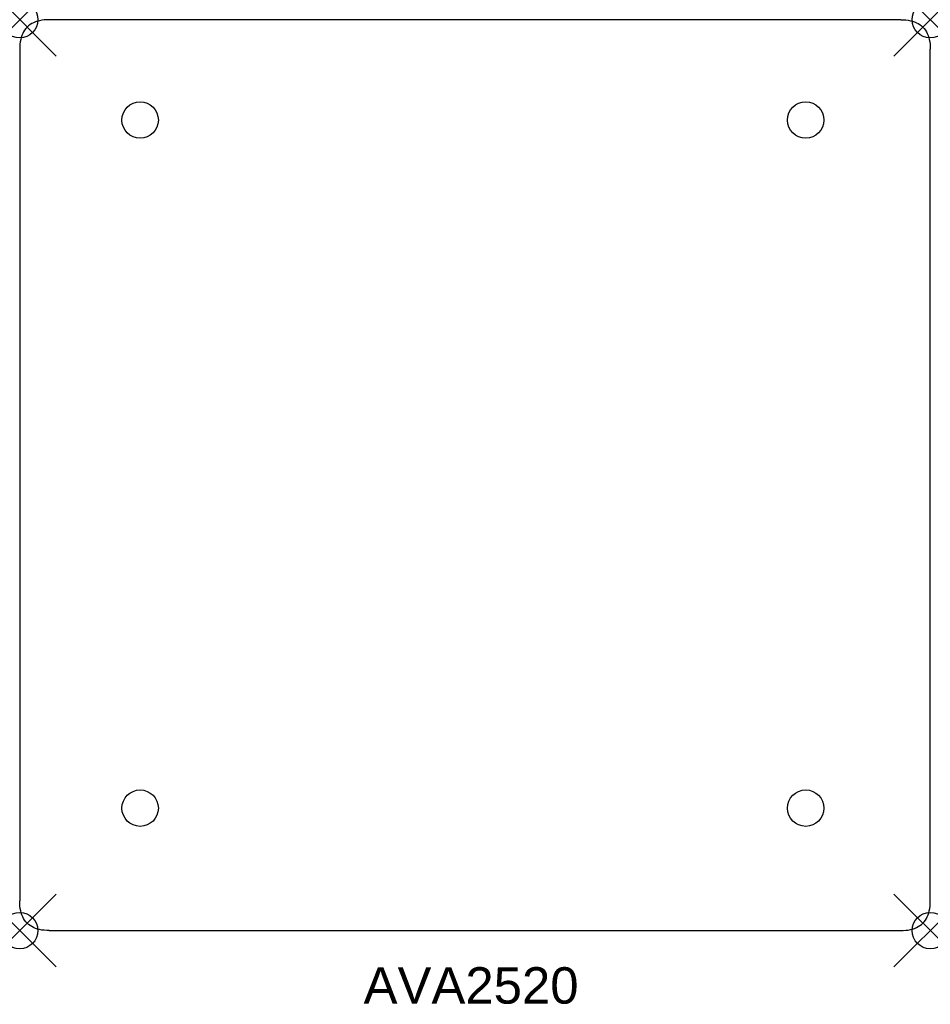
# Model space of a CAD drawing. Header units: inches. Extents: x 0 to 25, y -27 to 0.
import ezdxf

# ---------------------------------------------------------------- set-up
doc = ezdxf.new("R2010")
doc.units = ezdxf.units.IN
doc.header["$MEASUREMENT"] = 0
doc.header["$PDMODE"] = 35
doc.header["$PDSIZE"] = 1
doc.layers.add('A-FURN-P-ST', color=2, linetype='Continuous')
doc.layers.add('A-FURN-P-ST-TN', color=2, linetype='Continuous')
doc.styles.get("Standard").update_dxf_attribs({"font": 'arial.ttf'})

msp = doc.modelspace()

# ---------------------------------------------------------------- linework, layer by layer
at = {"layer": 'A-FURN-P-ST'}
for p, q in [((0.813, 0), (0.741, -0.002)), ((24.187, 0), (0.813, 0)), ((24.187, 0), (24.259, -0.002)), ((0.168, -0.242), (0.136, -0.284)), ((0.203, -0.203), (0.168, -0.242)), ((0.242, -0.168), (0.203, -0.203)), ((0.284, -0.136), (0.242, -0.168)), ((0.329, -0.107), (0.284, -0.136)), ((0.378, -0.082), (0.329, -0.107)), ((0.43, -0.06), (0.378, -0.082)), ((0.485, -0.042), (0.43, -0.06)), ((0.544, -0.027), (0.485, -0.042)), ((0.606, -0.015), (0.544, -0.027)), ((0.672, -0.007), (0.606, -0.015)), ((0.741, -0.002), (0.672, -0.007)), ((24.259, -0.002), (24.328, -0.007)), ((24.328, -0.007), (24.394, -0.015)), ((24.394, -0.015), (24.456, -0.027)), ((24.456, -0.027), (24.515, -0.042)), ((24.515, -0.042), (24.57, -0.06)), ((24.57, -0.06), (24.622, -0.082)), ((24.622, -0.082), (24.671, -0.107)), ((24.671, -0.107), (24.716, -0.136)), ((24.716, -0.136), (24.758, -0.168)), ((24.758, -0.168), (24.797, -0.203)), ((24.797, -0.203), (24.832, -0.242)), ((24.832, -0.242), (24.864, -0.284)), ((0.042, -0.485), (0.027, -0.544)), ((0.06, -0.43), (0.042, -0.485)), ((0.082, -0.378), (0.06, -0.43)), ((0.107, -0.329), (0.082, -0.378)), ((0.136, -0.284), (0.107, -0.329)), ((24.864, -0.284), (24.893, -0.329)), ((24.893, -0.329), (24.918, -0.378)), ((24.918, -0.378), (24.94, -0.43)), ((24.94, -0.43), (24.958, -0.485)), ((24.958, -0.485), (24.973, -0.544)), ((0.002, -0.741), (0, -0.813)), ((0.007, -0.672), (0.002, -0.741)), ((0.015, -0.606), (0.007, -0.672)), ((0.027, -0.544), (0.015, -0.606)), ((24.973, -0.544), (24.985, -0.606)), ((24.985, -0.606), (24.993, -0.672)), ((24.993, -0.672), (24.998, -0.741)), ((24.998, -0.741), (25, -0.813)), ((0, -0.813), (0, -24.187)), ((25, -24.187), (25, -0.813)), ((0.002, -24.259), (0, -24.187)), ((0.007, -24.328), (0.002, -24.259)), ((24.993, -24.328), (24.998, -24.259)), ((24.998, -24.259), (25, -24.187)), ((0.015, -24.394), (0.007, -24.328)), ((0.027, -24.456), (0.015, -24.394)), ((0.042, -24.515), (0.027, -24.456)), ((0.06, -24.57), (0.042, -24.515)), ((0.082, -24.622), (0.06, -24.57)), ((24.918, -24.622), (24.94, -24.57)), ((24.94, -24.57), (24.958, -24.515)), ((24.958, -24.515), (24.973, -24.456)), ((24.973, -24.456), (24.985, -24.394)), ((24.985, -24.394), (24.993, -24.328)), ((0.107, -24.671), (0.082, -24.622)), ((0.136, -24.716), (0.107, -24.671)), ((0.168, -24.758), (0.136, -24.716)), ((0.203, -24.797), (0.168, -24.758)), ((0.242, -24.832), (0.203, -24.797)), ((0.284, -24.864), (0.242, -24.832)), ((24.716, -24.864), (24.758, -24.832)), ((24.758, -24.832), (24.797, -24.797)), ((24.797, -24.797), (24.832, -24.758)), ((24.832, -24.758), (24.864, -24.716)), ((24.864, -24.716), (24.893, -24.671)), ((24.893, -24.671), (24.918, -24.622)), ((0.329, -24.893), (0.284, -24.864)), ((0.378, -24.918), (0.329, -24.893)), ((0.43, -24.94), (0.378, -24.918)), ((0.485, -24.958), (0.43, -24.94)), ((0.544, -24.973), (0.485, -24.958)), ((0.606, -24.985), (0.544, -24.973)), ((0.672, -24.993), (0.606, -24.985)), ((0.741, -24.998), (0.672, -24.993)), ((0.813, -25), (0.741, -24.998)), ((0.813, -25), (24.187, -25)), ((24.187, -25), (24.259, -24.998)), ((24.259, -24.998), (24.328, -24.993)), ((24.328, -24.993), (24.394, -24.985)), ((24.394, -24.985), (24.456, -24.973)), ((24.456, -24.973), (24.515, -24.958)), ((24.515, -24.958), (24.57, -24.94)), ((24.57, -24.94), (24.622, -24.918)), ((24.622, -24.918), (24.671, -24.893)), ((24.671, -24.893), (24.716, -24.864))]:
    msp.add_line(p, q, dxfattribs=at)
for centre in [(3.307, -2.754), (21.579, -2.754), (3.307, -21.64), (21.579, -21.64)]:
    msp.add_circle(centre, 0.5, dxfattribs=at)
for p in [(0, 0), (25, 0), (0, -25), (25, -25)]:
    msp.add_point(p, dxfattribs=at)

# ---------------------------------------------------------------- texts
at = {"layer": 'A-FURN-P-ST-TN'}
msp.add_text('AVA2520', height=1, dxfattribs=at).set_placement((9.441, -27.006))

doc.saveas('drawing.dxf')
